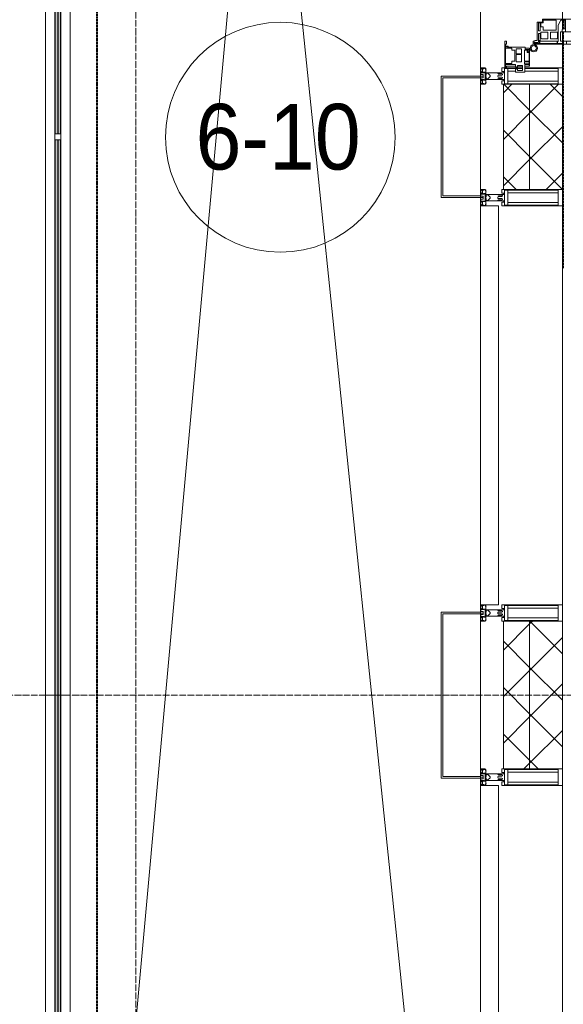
# Model space of a CAD drawing. Header units: millimetres. Extents: x 5617 to 143375, y 7718 to 186221.
# Tile 4 of 106: x 28352 to 30009, y 17858 to 20857. Entities that reach past the tile are written whole.
import ezdxf

# ---------------------------------------------------------------- set-up
doc = ezdxf.new("R2010")
doc.units = ezdxf.units.MM
for name, pattern in [('ADSK_Линия сетки', [25, 20, -2.5, 0, -2.5]), ('Линия сетки', [25, 20, -2.5, 0, -2.5]), ('Штрих_3_1_5_', [4.5, 3, -1.5]), ('Штриховая_ш3 п1_5', [4.5, 3, -1.5])]:
    doc.linetypes.add(name, pattern=pattern)
doc.layers.add('_Разделитель помещений_', color=4, linetype='Штриховая_ш3 п1_5', lineweight=40, true_color=0x00ffff)
for name, color, linetype, lineweight in [('Балясины', 7, 'Continuous', 30), ('Двери', 7, 'Continuous', 18), ('Импосты витража', 7, 'Continuous', 18), ('Колонны', 7, 'Continuous', 18), ('Марки помещений', 7, 'Continuous', 20), ('Ограждение', 7, 'Continuous', 18), ('Оси', 7, 'Continuous', 9), ('Панели витража', 7, 'Continuous', 18), ('Перекрытия', 7, 'Continuous', 18), ('Поручни', 7, 'Continuous', 18), ('Стены разрез', 7, 'Continuous', 40), ('Стены штриховка', 7, 'Continuous', 40), ('Элементы узлов', 7, 'Continuous', 18)]:
    doc.layers.add(name, color=color, linetype=linetype, lineweight=lineweight)
doc.styles.add('Arial_3', font='arial.ttf', dxfattribs={"width": 0.9, "height": 200})
pattern_1 = [(45, (0, 0), (-70.71068, 70.71068), []), (135, (0, 0), (-70.71068, -70.71068), [])]

# ---------------------------------------------------------------- blocks, each defined once
blk = doc.blocks.new('135_SLK_K4_AR_rvt-1-МКСС_К4_L08_28_500_')
at = {"layer": '_Разделитель помещений_', "color": 131, "linetype": 'Штрих_3_1_5_', "true_color": 0xaaffff}
for p, q in [((86932.5, 15682.5), (86932.5, 23882.5)), ((88352.4, 20828), (88352.4, 20855.7)), ((88352.4, 20784.6), (88352.4, 20820.3)), ((88352.6, 20100), (88352.4, 20782.5))]:
    blk.add_line(p, q, dxfattribs=at)
blk = doc.blocks.new('Ограждение - Ограждение-5831673-МКСС_К4_L08_28_500_')
at = {"layer": 'Ограждение', "lineweight": 5}
h = blk.add_hatch(color=256, dxfattribs=at)
h.paths.add_polyline_path([(4054, 200), (4062, 200), (4062, 1791), (4054, 1791), (4054, 380.1)])
h.paths.add_polyline_path([(4054, 1809), (4062, 1809), (4062, 3400), (4054, 3400)])
h = blk.add_hatch(color=256, dxfattribs=at)
h.paths.add_polyline_path([(4063, 200), (4071, 200), (4071, 1791), (4063, 1791), (4063, 380.1)])
h.paths.add_polyline_path([(4063, 1809), (4071, 1809), (4071, 3400), (4063, 3400)])
at = {"layer": 'Поручни', "color": 253, "lineweight": 5, "true_color": 0xaaaaaa}
for p, q in [((4025, 200), (4025, 3400)), ((4025, 3400), (4053.5, 3400)), ((4053.5, 1809), (4053.5, 3400)), ((4062, 3400), (4054, 3400)), ((4054, 3400), (4054, 1809)), ((4062, 1809), (4062, 3400)), ((4062, 3400), (4063, 3400)), ((4071, 3400), (4063, 3400)), ((4063, 3400), (4063, 1809)), ((4071, 1809), (4071, 3400)), ((4071.5, 1809), (4071.5, 3400)), ((4071.5, 3400), (4100, 3400)), ((4100, 3400), (4100, 200))]:
    blk.add_line(p, q, dxfattribs=at)
blk = doc.blocks.new('Ограждение - 18Lx18W-7431883-МКСС_К4_L08_28_500_')
at = {"layer": 'Балясины', "color": 253, "lineweight": 5, "true_color": 0xaaaaaa}
for p, q in [((9, 9), (-9, 9)), ((-9, 9), (-9, -9)), ((9, -9), (9, 9)), ((-9, -9), (9, -9))]:
    blk.add_line(p, q, dxfattribs=at)
blk = doc.blocks.new('Ограждение - Ограждение-5831679-МКСС_К4_L08_28_500_')
at = {"layer": 'Ограждение', "lineweight": 5}
h = blk.add_hatch(color=256, dxfattribs=at)
h.paths.add_polyline_path([(4054, 3400), (4062, 3400), (4062, 5091), (4054, 5091), (4054, 3967.8)])
h.paths.add_polyline_path([(4054, 5109), (4062, 5109), (4062, 6800), (4054, 6800), (4054, 6359.6)])
h = blk.add_hatch(color=256, dxfattribs=at)
h.paths.add_polyline_path([(4063, 3400), (4071, 3400), (4071, 5091), (4063, 5091), (4063, 3967.8)])
h.paths.add_polyline_path([(4063, 5109), (4071, 5109), (4071, 6800), (4063, 6800), (4063, 6359.6)])
at = {"layer": 'Поручни', "color": 253, "lineweight": 5, "true_color": 0xaaaaaa}
for p, q in [((4025, 3400), (4025, 6800)), ((4053.5, 5109), (4053.5, 6800)), ((4054, 6800), (4054, 5109)), ((4062, 5109), (4062, 6800)), ((4063, 6800), (4063, 5109)), ((4071, 5109), (4071, 6800)), ((4071.5, 5109), (4071.5, 6800)), ((4100, 6800), (4100, 3400)), ((4053.5, 3400), (4053.5, 5091)), ((4054, 5091), (4054, 3400)), ((4062, 3400), (4062, 5091)), ((4063, 5091), (4063, 3400)), ((4071, 3400), (4071, 5091)), ((4071.5, 3400), (4071.5, 5091)), ((4053.5, 3400), (4025, 3400)), ((4054, 3400), (4062, 3400)), ((4063, 3400), (4062, 3400)), ((4063, 3400), (4071, 3400)), ((4100, 3400), (4071.5, 3400))]:
    blk.add_line(p, q, dxfattribs=at)
at = {"rotation": 180}
blk.add_blockref('Ограждение - 18Lx18W-7431883-МКСС_К4_L08_28_500_', (4062.5, 5100), dxfattribs=at)
blk = doc.blocks.new('A_SLK_PAN_Type1 - Прямой тип панели-6537298-МКСС_К4_L08_28_500_')
at = {"layer": 'Колонны', "lineweight": 5}
for p, q in [((-252.5, 120), (252.5, 120)), ((-252.5, 0), (-252.5, 120)), ((252.5, 120), (252.5, 0)), ((-247.5, 115), (-247.5, 0)), ((247.5, 115), (-247.5, 115)), ((247.5, 0), (247.5, 115)), ((-247.5, 0), (-252.5, 0)), ((252.5, 0), (247.5, 0))]:
    blk.add_line(p, q, dxfattribs=at)
blk = doc.blocks.new('A_SLK_PAN_Type1 - Прямой тип панели-6537238-МКСС_К4_L08_28_500_')
at = {"layer": 'Колонны', "lineweight": 5}
for p, q in [((-185, 120), (185, 120)), ((-185, 0), (-185, 120)), ((185, 120), (185, 0)), ((-180, 115), (-180, 0)), ((180, 115), (-180, 115)), ((180, 0), (180, 115)), ((-180, 0), (-185, 0)), ((185, 0), (180, 0))]:
    blk.add_line(p, q, dxfattribs=at)
blk = doc.blocks.new('A_PAN_ALU_Door_Double - EXT_1_Double_EQ п-6_1-7495971-МКСС_К4_L08_28_500_')
at = {"layer": 'Двери', "color": 253, "lineweight": 5, "true_color": 0xaaaaaa}
for p, q in [((-535, 610.6), (-535, 710.1)), ((-535, 710.1), (-529.9, 710.1)), ((-535, 610.6), (-535, 710.1)), ((-535, 710.1), (-529.9, 710.1)), ((-532.9, 701.5), (-532.9, 693.6)), ((-531, 701.5), (-532.9, 701.5)), ((-532.9, 701.5), (-532.9, 693.6)), ((-531, 701.5), (-532.9, 701.5)), ((-532.9, 693.6), (-524.2, 693.6)), ((-532.9, 693.6), (-524.2, 693.6)), ((-532.9, 691.9), (-532.9, 639.4)), ((-525.9, 691.9), (-532.9, 691.9)), ((-532.9, 691.9), (-532.9, 639.4)), ((-525.9, 691.9), (-532.9, 691.9)), ((-531, 700.2), (-531, 701.5)), ((-531, 700.2), (-531, 701.5)), ((-529.9, 700.2), (-531, 700.2)), ((-529.9, 700.2), (-531, 700.2)), ((-529.9, 710.1), (-529.9, 700.2)), ((-529.9, 710.1), (-529.9, 700.2)), ((-525.9, 639.4), (-525.9, 691.9)), ((-525.9, 639.4), (-525.9, 691.9)), ((-524.2, 693.6), (-524.2, 690.6)), ((-524.2, 693.6), (-524.2, 690.6)), ((-524.2, 690.6), (-494.8, 690.6)), ((-524.2, 690.6), (-494.8, 690.6)), ((-494.8, 696.1), (-469.8, 696.1)), ((-494.8, 690.6), (-494.8, 696.1)), ((-494.8, 696.1), (-469.8, 696.1)), ((-494.8, 690.6), (-494.8, 696.1)), ((-469.8, 696.1), (-469.8, 693.1)), ((-469.8, 696.1), (-469.8, 693.1)), ((-469.8, 693.1), (-468.4, 693.1)), ((-469.8, 693.1), (-468.4, 693.1)), ((-468.4, 693.1), (-468.4, 683.5)), ((-468.4, 693.1), (-468.4, 683.5)), ((469.8, 693.1), (468.4, 693.1)), ((468.4, 693.1), (468.4, 683.5)), ((469.8, 693.1), (468.4, 693.1)), ((468.4, 693.1), (468.4, 683.5)), ((494.8, 696.1), (469.8, 696.1)), ((469.8, 696.1), (469.8, 693.1)), ((494.8, 696.1), (469.8, 696.1)), ((469.8, 696.1), (469.8, 693.1)), ((494.8, 690.6), (494.8, 696.1)), ((494.8, 690.6), (494.8, 696.1)), ((524.2, 690.6), (494.8, 690.6)), ((524.2, 690.6), (494.8, 690.6)), ((532.9, 693.6), (524.2, 693.6)), ((524.2, 693.6), (524.2, 690.6)), ((532.9, 693.6), (524.2, 693.6)), ((524.2, 693.6), (524.2, 690.6)), ((525.9, 639.4), (525.9, 691.9)), ((525.9, 691.9), (532.9, 691.9)), ((525.9, 639.4), (525.9, 691.9)), ((525.9, 691.9), (532.9, 691.9)), ((535, 710.1), (529.9, 710.1)), ((529.9, 710.1), (529.9, 700.2)), ((535, 710.1), (529.9, 710.1)), ((529.9, 710.1), (529.9, 700.2)), ((529.9, 700.2), (531, 700.2)), ((529.9, 700.2), (531, 700.2)), ((531, 700.2), (531, 701.5)), ((531, 701.5), (532.9, 701.5)), ((531, 700.2), (531, 701.5)), ((531, 701.5), (532.9, 701.5)), ((532.9, 701.5), (532.9, 693.6)), ((532.9, 701.5), (532.9, 693.6)), ((532.9, 691.9), (532.9, 639.4)), ((532.9, 691.9), (532.9, 639.4)), ((535, 610.6), (535, 710.1)), ((535, 610.6), (535, 710.1)), ((-517.3, 688.8), (-518.9, 686.1)), ((-517.3, 688.8), (-518.9, 686.1)), ((-518.9, 686.1), (-518.9, 667.1)), ((-518.9, 686.1), (-518.9, 667.1)), ((-518.9, 667.1), (-499, 667.1)), ((-518.9, 667.1), (-499, 667.1)), ((-499, 688.8), (-517.3, 688.8)), ((-499, 688.8), (-517.3, 688.8)), ((-499, 667.1), (-499, 688.8)), ((-499, 667.1), (-499, 688.8)), ((-482.5, 681.7), (-492.6, 681.7)), ((-482.5, 681.7), (-492.6, 681.7)), ((-492.6, 681.7), (-492.6, 642.2)), ((-492.6, 681.7), (-492.6, 642.2)), ((-482.4, 688.4), (-482.5, 681.7)), ((-482.4, 688.4), (-482.5, 681.7)), ((-470, 688.4), (-482.4, 688.4)), ((-470, 688.4), (-482.4, 688.4)), ((-470, 681.8), (-470, 688.4)), ((-470, 681.8), (-470, 688.4)), ((-461.9, 681.8), (-470, 681.8)), ((-461.9, 681.8), (-470, 681.8)), ((-468.4, 683.5), (-459.5, 683.5)), ((-468.4, 683.5), (-459.5, 683.5)), ((-461.9, 642.2), (-461.9, 681.8)), ((-461.9, 642.2), (-461.9, 681.8)), ((-459.5, 683.5), (-459.5, 613.6)), ((-459.5, 683.5), (-459.5, 613.6)), ((468.4, 683.5), (459.5, 683.5)), ((459.5, 683.5), (459.5, 613.6)), ((468.4, 683.5), (459.5, 683.5)), ((459.5, 683.5), (459.5, 613.6)), ((461.8, 642.2), (461.8, 681.8)), ((461.8, 681.8), (470, 681.8)), ((461.8, 642.2), (461.8, 681.8)), ((461.8, 681.8), (470, 681.8)), ((470, 681.8), (470, 688.4)), ((470, 688.4), (482.4, 688.4)), ((470, 681.8), (470, 688.4)), ((470, 688.4), (482.4, 688.4)), ((482.4, 688.4), (482.5, 681.7)), ((482.4, 688.4), (482.5, 681.7)), ((482.5, 681.7), (492.6, 681.7)), ((482.5, 681.7), (492.6, 681.7)), ((492.6, 681.7), (492.6, 642.2)), ((492.6, 681.7), (492.6, 642.2)), ((499, 667.1), (499, 688.8)), ((499, 688.8), (517.3, 688.8)), ((499, 667.1), (499, 688.8)), ((499, 688.8), (517.3, 688.8)), ((518.9, 667.1), (499, 667.1)), ((518.9, 667.1), (499, 667.1)), ((517.3, 688.8), (518.9, 686.1)), ((517.3, 688.8), (518.9, 686.1)), ((518.9, 686.1), (518.9, 667.1)), ((518.9, 686.1), (518.9, 667.1)), ((-532.9, 639.4), (-525.9, 639.4)), ((-532.9, 639.4), (-525.9, 639.4)), ((-532.9, 637.7), (-532.9, 619.7)), ((-526.6, 637.7), (-532.9, 637.7)), ((-532.9, 637.7), (-532.9, 619.7)), ((-526.6, 637.7), (-532.9, 637.7)), ((-526.6, 635.7), (-526.6, 637.7)), ((-526.6, 635.7), (-526.6, 637.7)), ((-477.6, 635.7), (-526.6, 635.7)), ((-477.6, 635.7), (-526.6, 635.7)), ((-518.9, 659.2), (-518.9, 640.2)), ((-499, 659.2), (-518.9, 659.2)), ((-518.9, 659.2), (-518.9, 640.2)), ((-499, 659.2), (-518.9, 659.2)), ((-518.9, 640.2), (-517.3, 637.5)), ((-518.9, 640.2), (-517.3, 637.5)), ((-517.3, 637.5), (-499, 637.5)), ((-517.3, 637.5), (-499, 637.5)), ((-499, 637.5), (-499, 659.2)), ((-499, 637.5), (-499, 659.2)), ((-492.6, 642.2), (-461.9, 642.2)), ((-492.6, 642.2), (-461.9, 642.2)), ((-461.8, 628.1), (-477.6, 635.7)), ((-461.8, 628.1), (-477.6, 635.7)), ((461.8, 628.1), (477.6, 635.7)), ((461.8, 628.1), (477.6, 635.7)), ((492.6, 642.2), (461.8, 642.2)), ((492.6, 642.2), (461.8, 642.2)), ((477.6, 635.7), (526.6, 635.7)), ((477.6, 635.7), (526.6, 635.7)), ((499, 659.2), (518.9, 659.2)), ((499, 637.5), (499, 659.2)), ((499, 659.2), (518.9, 659.2)), ((499, 637.5), (499, 659.2)), ((517.3, 637.5), (499, 637.5)), ((517.3, 637.5), (499, 637.5)), ((518.9, 640.2), (517.3, 637.5)), ((518.9, 640.2), (517.3, 637.5)), ((518.9, 659.2), (518.9, 640.2)), ((518.9, 659.2), (518.9, 640.2)), ((532.9, 639.4), (525.9, 639.4)), ((532.9, 639.4), (525.9, 639.4)), ((526.6, 635.7), (526.6, 637.7)), ((526.6, 637.7), (532.9, 637.7)), ((526.6, 635.7), (526.6, 637.7)), ((526.6, 637.7), (532.9, 637.7)), ((532.9, 637.7), (532.9, 619.7)), ((532.9, 637.7), (532.9, 619.7)), ((-535, 244.2), (-535, 628.6)), ((-525.9, 610.6), (-535, 610.6)), ((-525.9, 610.6), (-535, 610.6)), ((-532.9, 619.7), (-525.9, 619.7)), ((-532.9, 619.7), (-525.9, 619.7)), ((-525.9, 628.6), (-497.2, 628.6)), ((-525.9, 244.2), (-525.9, 628.6)), ((-525.9, 619.7), (-525.9, 610.6)), ((-525.9, 619.7), (-525.9, 610.6)), ((-497.2, 628.6), (-497.2, 244.2)), ((-497.2, 623.2), (-490.6, 623.2)), ((-497.2, 613.6), (-497.2, 623.2)), ((-497.2, 623.2), (-490.6, 623.2)), ((-497.2, 613.6), (-497.2, 623.2)), ((-459.5, 613.6), (-497.2, 613.6)), ((-459.5, 613.6), (-497.2, 613.6)), ((-490.6, 623.2), (-488.3, 617.1)), ((-490.6, 623.2), (-488.3, 617.1)), ((-488.3, 617.1), (-488.3, 615.1)), ((-488.3, 617.1), (-488.3, 615.1)), ((-488.3, 615.1), (-461.8, 615.1)), ((-488.3, 615.1), (-461.8, 615.1)), ((-461.8, 615.1), (-461.8, 628.1)), ((-461.8, 615.1), (-461.8, 628.1)), ((-459.5, 613.6), (-459.5, 259.2)), ((459.5, 613.6), (497.2, 613.6)), ((459.5, 613.6), (497.2, 613.6)), ((459.5, 613.6), (459.5, 259.2)), ((461.8, 615.1), (461.8, 628.1)), ((461.8, 615.1), (461.8, 628.1)), ((488.3, 615.1), (461.8, 615.1)), ((488.3, 615.1), (461.8, 615.1)), ((490.6, 623.2), (488.3, 617.1)), ((490.6, 623.2), (488.3, 617.1)), ((488.3, 617.1), (488.3, 615.1)), ((488.3, 617.1), (488.3, 615.1)), ((497.2, 623.2), (490.6, 623.2)), ((497.2, 623.2), (490.6, 623.2)), ((497.2, 628.6), (497.2, 244.2)), ((525.9, 628.6), (497.2, 628.6)), ((497.2, 613.6), (497.2, 623.2)), ((497.2, 613.6), (497.2, 623.2)), ((525.9, 244.2), (525.9, 628.6)), ((532.9, 619.7), (525.9, 619.7)), ((525.9, 619.7), (525.9, 610.6)), ((532.9, 619.7), (525.9, 619.7)), ((525.9, 619.7), (525.9, 610.6)), ((525.9, 610.6), (535, 610.6)), ((525.9, 610.6), (535, 610.6)), ((535, 244.2), (535, 628.6)), ((-535, 262.2), (-525.9, 262.2)), ((-535, 164.2), (-535, 262.2)), ((-532.9, 253.1), (-532.9, 235.1)), ((-525.9, 253.1), (-532.9, 253.1)), ((-525.9, 262.2), (-525.9, 253.1)), ((-525.9, 244.2), (-497.2, 244.2)), ((-497.2, 259.2), (-459.5, 259.2)), ((-497.2, 249.6), (-497.2, 259.2)), ((-490.6, 249.6), (-497.2, 249.6)), ((-488.3, 255.7), (-490.6, 249.6)), ((-488.3, 257.7), (-488.3, 255.7)), ((-461.8, 257.7), (-488.3, 257.7)), ((-477.6, 237), (-461.8, 244.7)), ((-461.8, 244.7), (-461.8, 257.7)), ((-459.5, 259.2), (-459.5, 189.3)), ((497.2, 259.2), (459.5, 259.2)), ((459.5, 259.2), (459.5, 189.3)), ((461.8, 244.7), (461.8, 257.7)), ((461.8, 257.7), (488.3, 257.7)), ((477.6, 237), (461.8, 244.7)), ((488.3, 257.7), (488.3, 255.7)), ((488.3, 255.7), (490.6, 249.6)), ((490.6, 249.6), (497.2, 249.6)), ((497.2, 249.6), (497.2, 259.2)), ((525.9, 244.2), (497.2, 244.2)), ((535, 262.2), (525.9, 262.2)), ((525.9, 262.2), (525.9, 253.1)), ((525.9, 253.1), (532.9, 253.1)), ((532.9, 253.1), (532.9, 235.1)), ((535, 164.2), (535, 262.2)), ((-532.9, 235.1), (-526.6, 235.1)), ((-532.9, 233.4), (-532.9, 180.9)), ((-525.9, 233.4), (-532.9, 233.4)), ((-526.6, 237), (-477.6, 237)), ((-526.6, 235.1), (-526.6, 237)), ((-525.9, 180.9), (-525.9, 233.4)), ((-517.3, 235.3), (-518.9, 232.6)), ((-518.9, 232.6), (-518.9, 213.6)), ((-518.9, 213.6), (-499, 213.6)), ((-499, 235.3), (-517.3, 235.3)), ((-499, 213.6), (-499, 235.3)), ((-492.6, 230.6), (-492.6, 191)), ((-461.9, 230.6), (-492.6, 230.6)), ((-461.9, 191), (-461.9, 230.6)), ((461.8, 191), (461.8, 230.6)), ((461.8, 230.6), (492.6, 230.6)), ((526.6, 237), (477.6, 237)), ((492.6, 230.6), (492.6, 191)), ((499, 213.6), (499, 235.3)), ((499, 235.3), (517.3, 235.3)), ((518.9, 213.6), (499, 213.6)), ((517.3, 235.3), (518.9, 232.6)), ((518.9, 232.6), (518.9, 213.6)), ((525.9, 233.4), (532.9, 233.4)), ((525.9, 180.9), (525.9, 233.4)), ((526.6, 235.1), (526.6, 237)), ((532.9, 235.1), (526.6, 235.1)), ((532.9, 233.4), (532.9, 180.9)), ((-532.9, 180.9), (-525.9, 180.9)), ((-524.2, 182.2), (-524.2, 179.2)), ((-502.6, 182.2), (-524.2, 182.2)), ((-518.9, 205.7), (-518.9, 186.7)), ((-499, 205.7), (-518.9, 205.7)), ((-518.9, 186.7), (-517.3, 184)), ((-517.3, 184), (-499, 184)), ((-502.6, 177.5), (-502.6, 182.2)), ((-499, 184), (-499, 205.7)), ((-494.8, 182.2), (-494.8, 176.7)), ((-469.8, 182.2), (-494.8, 182.2)), ((-492.6, 191), (-482.5, 191)), ((-482.5, 191), (-482.4, 184.4)), ((-482.4, 184.4), (-470, 184.4)), ((-470, 191), (-461.9, 191)), ((-470, 184.4), (-470, 191)), ((-469.8, 176.7), (-469.8, 182.2)), ((-468.4, 189.3), (-468.4, 173.3)), ((-459.5, 189.3), (-468.4, 189.3)), ((459.5, 189.3), (468.4, 189.3)), ((470, 191), (461.8, 191)), ((468.4, 189.3), (468.4, 173.3)), ((469.8, 182.2), (494.8, 182.2)), ((469.8, 176.7), (469.8, 182.2)), ((470, 184.4), (470, 191)), ((482.4, 184.4), (470, 184.4)), ((482.5, 191), (482.4, 184.4)), ((492.6, 191), (482.5, 191)), ((494.8, 182.2), (494.8, 176.7)), ((499, 205.7), (518.9, 205.7)), ((499, 184), (499, 205.7)), ((517.3, 184), (499, 184)), ((502.6, 177.5), (502.6, 182.2)), ((502.6, 182.2), (524.2, 182.2)), ((518.9, 186.7), (517.3, 184)), ((518.9, 205.7), (518.9, 186.7)), ((524.2, 182.2), (524.2, 179.2)), ((532.9, 180.9), (525.9, 180.9)), ((-526.4, 160.7), (-536.6, 160.7)), ((-532.9, 179.2), (-532.9, 164.2)), ((-524.2, 179.2), (-532.9, 179.2)), ((-532.9, 164.2), (-529.9, 164.2)), ((-529.9, 164.2), (-529.9, 174.5)), ((-526.8, 177.5), (-502.6, 177.5)), ((-526.4, 165.6), (-526.4, 160.7)), ((-523.7, 165.6), (-526.4, 165.6)), ((-523.7, 173.3), (-523.7, 165.6)), ((-468.4, 173.3), (-523.7, 173.3)), ((-494.8, 176.7), (-469.8, 176.7)), ((468.4, 173.3), (523.7, 173.3)), ((494.8, 176.7), (469.8, 176.7)), ((526.8, 177.5), (502.6, 177.5)), ((523.7, 173.3), (523.7, 165.6)), ((523.7, 165.6), (526.4, 165.6)), ((524.2, 179.2), (532.9, 179.2)), ((526.4, 165.6), (526.4, 160.7)), ((526.4, 160.7), (536.6, 160.7)), ((529.9, 164.2), (529.9, 174.5)), ((532.9, 164.2), (529.9, 164.2)), ((532.9, 179.2), (532.9, 164.2))]:
    blk.add_line(p, q, dxfattribs=at)
at = {"layer": 'Двери', "lineweight": 5}
for p, q in [((-548.9, 672.9), (-577.7, 671.9)), ((-548.9, 674.8), (-548.9, 647.2)), ((-534.9, 677.3), (-546.4, 677.3)), ((534.9, 677.3), (546.4, 677.3)), ((548.9, 674.8), (548.9, 647.2)), ((548.9, 672.9), (577.7, 671.9)), ((-611.4, 636.9), (-611.4, 562.8)), ((-591.4, 562.8), (-591.4, 635)), ((-575.8, 650), (-548.9, 649)), ((-546.4, 644.8), (-534.9, 644.8)), ((546.4, 644.8), (534.9, 644.8)), ((575.8, 650), (548.9, 649)), ((591.4, 562.8), (591.4, 635)), ((611.4, 636.9), (611.4, 562.8)), ((-556.4, 547.8), (-576.4, 547.8)), ((-556.4, 527.8), (-556.4, 547.8)), ((556.4, 527.8), (556.4, 547.8)), ((556.4, 547.8), (576.3, 547.8)), ((-576.4, 527.8), (-556.4, 527.8)), ((576.3, 527.8), (556.4, 527.8))]:
    blk.add_line(p, q, dxfattribs=at)
at = {"layer": 'Двери', "color": 254, "lineweight": 5, "true_color": 0xd4d4d4}
for centre, start, end in [((-547.5, 162.6), 359.2653, 89.0204), ((547.5, 162.6), 90.9796, 180.7347)]:
    blk.add_arc(centre, 547.5, start, end, dxfattribs=at)
at = {"layer": 'Двери', "lineweight": 5}
for centre, radius, start, end in [((-576.4, 636.9), 35, 92.1945, 180), ((-546.4, 674.8), 2.5, 90, 180), ((546.4, 674.8), 2.5, 360, 90), ((576.3, 636.9), 35, 360, 87.8055), ((-576.4, 635), 15, 87.8056, 180), ((-546.4, 647.2), 2.5, 180, 270), ((546.4, 647.2), 2.5, 270, 360), ((576.3, 635), 15, 0, 92.1944), ((-576.4, 562.8), 35, 180, 270), ((-576.4, 562.8), 15, 180, 270), ((576.3, 562.8), 35, 270, 360), ((576.3, 562.8), 15, 270, 360)]:
    blk.add_arc(centre, radius, start, end, dxfattribs=at)
at = {"layer": 'Двери', "color": 253, "lineweight": 5, "true_color": 0xaaaaaa}
for centre, radius, start, end in [((-547.5, 162.7), 11, 16.047, 350.0284), ((-547.5, 162.6), 8, 90, 270), ((-547.5, 162.6), 8, 270, 90), ((-535, 166.3), 2.03, 196.0721, 270), ((-526.8, 174.5), 3, 90, 180), ((526.8, 174.5), 3, 360, 90), ((535, 166.3), 2.03, 270, 343.9279), ((547.5, 162.7), 11, 189.9716, 163.953), ((547.5, 162.6), 8, 90, 270), ((547.5, 162.6), 8, 270, 90)]:
    blk.add_arc(centre, radius, start, end, dxfattribs=at)
at = {"layer": 'Панели витража', "color": 253, "lineweight": 5, "true_color": 0xaaaaaa}
for p, q in [((-551.5, 150), (-602.5, 150)), ((-602.5, 150), (-602.5, 148.5)), ((-551.5, 136.5), (-551.5, 150)), ((-547.5, 150), (-551.5, 150)), ((-547.5, 136.5), (-547.5, 150)), ((547.5, 150), (547.5, 136.5)), ((551.5, 150), (547.5, 150)), ((602.5, 150), (551.5, 150)), ((551.5, 150), (551.5, 136.5)), ((602.5, 148.5), (602.5, 150)), ((-597.1, 135.1), (-620.5, 135.1)), ((-620.5, 135.1), (-620.5, 106.6)), ((-615.4, 113.4), (-615.4, 128.4)), ((-615.4, 128.4), (-600.4, 128.4)), ((-602.5, 148.5), (-597.1, 148.5)), ((-602.5, 148.5), (-602.5, 135.1)), ((-602.5, 128.4), (-602.5, 113.4)), ((-600.4, 128.4), (-600.4, 113.4)), ((-597.1, 148.5), (-597.1, 135.1)), ((-595.5, 134.5), (-595.5, 148.2)), ((-595.5, 148.2), (-588.5, 148.2)), ((-588.5, 134.5), (-595.5, 134.5)), ((-589.1, 108.8), (-589.1, 125)), ((-589.1, 125), (-566.4, 125)), ((-588.5, 148.2), (-588.5, 134.5)), ((-587.1, 134.2), (-587.1, 148.4)), ((-587.1, 148.4), (-560.1, 148.4)), ((-553.1, 134.2), (-587.1, 134.2)), ((-566.4, 125), (-566.4, 108.8)), ((-564.2, 108.8), (-564.2, 125)), ((-564.2, 125), (-549.9, 125)), ((-560.1, 148.4), (-560.1, 142.8)), ((-560.1, 142.8), (-553.1, 142.8)), ((-558.8, 148.7), (-552.8, 148.7)), ((-558.8, 144.4), (-558.8, 148.7)), ((-552.8, 144.4), (-558.8, 144.4)), ((-553.1, 142.8), (-553.1, 134.2)), ((-552.8, 148.7), (-552.8, 144.4)), ((-544.5, 136.5), (-551.5, 136.5)), ((-549.9, 125), (-549.9, 108.8)), ((-544.5, 84.8), (-544.5, 136.5)), ((551.5, 136.5), (544.5, 136.5)), ((544.5, 136.5), (544.5, 84.8)), ((549.9, 125), (564.2, 125)), ((549.9, 108.8), (549.9, 125)), ((552.8, 144.4), (552.8, 148.7)), ((552.8, 148.7), (558.8, 148.7)), ((558.8, 144.4), (552.8, 144.4)), ((553.1, 134.2), (553.1, 142.8)), ((553.1, 142.8), (560.1, 142.8)), ((587.1, 134.2), (553.1, 134.2)), ((558.8, 148.7), (558.8, 144.4)), ((560.1, 142.8), (560.1, 148.4)), ((560.1, 148.4), (587.1, 148.4)), ((564.2, 125), (564.2, 108.8)), ((566.4, 125), (589.1, 125)), ((566.4, 108.8), (566.4, 125)), ((587.1, 148.4), (587.1, 134.2)), ((588.5, 148.2), (595.5, 148.2)), ((588.5, 134.5), (588.5, 148.2)), ((595.5, 134.5), (588.5, 134.5)), ((589.1, 125), (589.1, 108.8)), ((595.5, 148.2), (595.5, 134.5)), ((597.1, 135.1), (597.1, 148.5)), ((597.1, 148.5), (602.5, 148.5)), ((620.5, 135.1), (597.1, 135.1)), ((600.4, 128.4), (615.4, 128.4)), ((600.4, 113.4), (600.4, 128.4)), ((602.5, 135.1), (602.5, 148.5)), ((602.5, 113.4), (602.5, 128.4)), ((615.4, 128.4), (615.4, 113.4)), ((620.5, 106.6), (620.5, 135.1)), ((-620.5, 106.6), (-611.5, 106.6)), ((-600.4, 113.4), (-615.4, 113.4)), ((-611.5, 106.6), (-611.5, 110.1)), ((-611.5, 110.1), (-604.5, 110.1)), ((-604.5, 110.1), (-604.5, 106.6)), ((-604.5, 106.6), (-597.5, 106.6)), ((-602.5, 106.6), (-602.5, 76.7)), ((-597.5, 106.6), (-597.5, 76.7)), ((-593.7, 76.3), (-593.7, 95.5)), ((-593.7, 95.5), (-586.5, 95.5)), ((-566.4, 108.8), (-589.1, 108.8)), ((-586.5, 95.5), (-586.5, 105)), ((-586.5, 105), (-553.3, 105)), ((-549.9, 108.8), (-564.2, 108.8)), ((-553.3, 105), (-553.3, 95.5)), ((-553.3, 95.5), (-547, 95.5)), ((-547.5, 76.2), (-547.5, 95.5)), ((-547, 95.5), (-547, 89)), ((547, 89), (547, 95.5)), ((547, 95.5), (553.3, 95.5)), ((547.5, 95.5), (547.5, 76.2)), ((564.2, 108.8), (549.9, 108.8)), ((553.3, 95.5), (553.3, 105)), ((553.3, 105), (586.5, 105)), ((589.1, 108.8), (566.4, 108.8)), ((586.5, 105), (586.5, 95.5)), ((586.5, 95.5), (593.7, 95.5)), ((593.7, 95.5), (593.7, 76.3)), ((597.5, 76.7), (597.5, 106.6)), ((597.5, 106.6), (604.5, 106.6)), ((615.4, 113.4), (600.4, 113.4)), ((602.5, 76.7), (602.5, 106.6)), ((604.5, 106.6), (604.5, 110.1)), ((604.5, 110.1), (611.5, 110.1)), ((611.5, 110.1), (611.5, 106.6)), ((611.5, 106.6), (620.5, 106.6)), ((-604, 79.5), (-605.5, 79.5)), ((-605.5, 79.5), (-605.5, 74.5)), ((-605.5, 74.5), (-526.5, 74.5)), ((-604, 76.7), (-604, 79.5)), ((-597.5, 76.7), (-604, 76.7)), ((-543.2, 76.3), (-593.7, 76.3)), ((-547, 89), (-546.2, 88.2)), ((-546.2, 88.2), (-546.2, 83.1)), ((-546.2, 83.1), (-543.2, 83.1)), ((-541.5, 84.8), (-544.5, 84.8)), ((-543.2, 83.1), (-543.2, 76.3)), ((-541.5, 76.5), (-541.5, 84.8)), ((-535.1, 76.5), (-541.5, 76.5)), ((-526.5, 79.5), (-535.1, 79.5)), ((-535.1, 79.5), (-535.1, 76.5)), ((-526.5, 74.5), (-526.5, 79.5)), ((535.1, 79.5), (526.5, 79.5)), ((526.5, 79.5), (526.5, 74.5)), ((526.5, 74.5), (605.5, 74.5)), ((535.1, 76.5), (535.1, 79.5)), ((541.5, 76.5), (535.1, 76.5)), ((544.5, 84.8), (541.5, 84.8)), ((541.5, 84.8), (541.5, 76.5)), ((543.2, 76.3), (543.2, 83.1)), ((543.2, 83.1), (546.2, 83.1)), ((593.7, 76.3), (543.2, 76.3)), ((546.2, 88.2), (547, 89)), ((546.2, 83.1), (546.2, 88.2)), ((604, 76.7), (597.5, 76.7)), ((605.5, 79.5), (604, 79.5)), ((604, 79.5), (604, 76.7)), ((605.5, 74.5), (605.5, 79.5))]:
    blk.add_line(p, q, dxfattribs=at)
blk = doc.blocks.new('System Panel - A_PAN_Glass-7492433-МКСС_К4_L08_28_500_')
at = {"layer": 'Панели витража', "color": 253, "lineweight": 5, "true_color": 0xaaaaaa}
for p, q in [((607.5, 55), (-607.5, 55)), ((-607.5, 55), (-607.5, 0)), ((607.5, 0), (607.5, 55)), ((-607.5, 0), (607.5, 0))]:
    blk.add_line(p, q, dxfattribs=at)
blk = doc.blocks.new('Rectangular Mullion - R_StandardFrame_50Wx250H-5822554-МКСС_К4_L08_28_500_')
at = {"layer": 'Импосты витража', "color": 253, "lineweight": 5, "true_color": 0xaaaaaa}
for p, q in [((88100, 18525), (88100, 18547.5)), ((88350, 17310), (88350, 18550)), ((88350, 17310), (88155, 17310))]:
    blk.add_line(p, q, dxfattribs=at)
blk = doc.blocks.new('Rectangular Mullion - R_StandardFrame_50Wx250H-5814808-МКСС_К4_L08_28_500_')
at = {"layer": 'Импосты витража', "color": 253, "lineweight": 5, "true_color": 0xaaaaaa}
for p, q in [((88100, 21952.5), (88100, 22447.5)), ((88350, 22425), (88350, 22450)), ((88350, 21950), (88350, 21975))]:
    blk.add_line(p, q, dxfattribs=at)
blk = doc.blocks.new('Rectangular Mullion - 50Wx250H-2623690-МКСС_К4_L08_28_500_')
at = {"layer": 'Элементы узлов', "color": 253, "lineweight": 5, "true_color": 0xaaaaaa}
for p, q in [((-25, 65.2), (-25, 250)), ((-25, 250), (0, 250)), ((25, 250), (0, 250)), ((25, 65.2), (25, 250)), ((-23, 237.3), (0, 237.3)), ((-23, 237.3), (-23, 73.6)), ((-14.9, 84), (-14.9, 237.3)), ((23, 237.3), (0, 237.3)), ((14.9, 84), (14.9, 237.3)), ((23, 237.3), (23, 73.6)), ((-14, 65.2), (-25, 65.2)), ((0, 84), (-23, 84)), ((-0.5, 73.6), (-23, 73.6)), ((-14, 71.3), (-14, 65.2)), ((-10, 71.3), (-14, 71.3)), ((-10, 53), (-10, 71.3)), ((-7, 65.2), (-5.9, 67.3)), ((-7, 65.2), (-7, 54.7)), ((-4.1, 67.3), (-5.9, 67.3)), ((-4.1, 67.3), (-2.9, 65.1)), ((-2.9, 65.1), (-2.9, 54.6)), ((0, 84), (23, 84)), ((0.5, 73.6), (23, 73.6)), ((4.1, 67.3), (2.9, 65.1)), ((2.9, 65.1), (2.9, 54.6)), ((4.1, 67.3), (5.9, 67.3)), ((7, 65.2), (5.9, 67.3)), ((7, 65.2), (7, 54.7)), ((10, 71.3), (14, 71.3)), ((10, 53), (10, 71.3)), ((14, 71.3), (14, 65.2)), ((14, 65.2), (25, 65.2)), ((-8.7, 53), (-10, 53)), ((-10, 53), (-10, 17)), ((-8.7, 53), (-7, 54.7)), ((-1.3, 53), (-2.9, 54.6)), ((0, 53), (-1.3, 53)), ((0, 53), (1.3, 53)), ((1.3, 53), (2.9, 54.6)), ((8.7, 53), (7, 54.7)), ((8.7, 53), (10, 53)), ((10, 53), (10, 17)), ((-23.8, 14.6), (-25, 14.2)), ((-25, 0), (-25, 14.2)), ((-22.3, 17), (-23.8, 17)), ((-23.8, 17), (-23.8, 14.6)), ((-22.5, 10.6), (-23.8, 14.6)), ((-22.5, 10.6), (-23.7, 9.9)), ((-23.7, 1.3), (-23.7, 9.9)), ((-23.7, 1.3), (-11.8, 1.3)), ((-23.2, 10.2), (-22.5, 8)), ((-22.5, 8), (-22.5, 4.5)), ((-21.3, 4.5), (-22.5, 4.5)), ((-22.3, 17), (-22.3, 16)), ((-22.3, 16), (-21.3, 16)), ((-19, 17.6), (-21.3, 16)), ((-21.3, 4.5), (-21.3, 6.5)), ((-21.3, 6.5), (-14.2, 6.5)), ((-18.4, 16.6), (-19, 17.6)), ((-7.4, 16.6), (-18.4, 16.6)), ((-14.2, 6.5), (-14.2, 4.5)), ((-13.2, 4.5), (-14.2, 4.5)), ((-13.2, 4.5), (-12.2, 7.2)), ((-12.7, 7.6), (-11.3, 11.4)), ((-12.7, 7.6), (-11.8, 6.9)), ((-12.2, 9), (-12.2, 14.8)), ((-12.2, 14.8), (0, 14.8)), ((-11.8, 1.3), (-11.8, 6.9)), ((-10.5, 11.2), (-11.3, 11.4)), ((-10.5, 1.5), (-10.5, 11.2)), ((-4.8, 1.5), (-10.5, 1.5)), ((-10, 17), (-7.5, 17)), ((-8.5, 23), (-1.5, 30)), ((-8.5, 18.5), (-8.5, 23)), ((-7.5, 18.5), (-8.5, 18.5)), ((-7.5, 17), (-7.5, 18.5)), ((-7.4, 18), (-7.4, 16.6)), ((-2.6, 18), (-7.4, 18)), ((0, 8), (-4.8, 8)), ((-4.8, 1.5), (-4.8, 8)), ((-2.6, 18), (-2.6, 16.8)), ((-2.6, 16.8), (0, 16.8)), ((-1.5, 30), (0, 30)), ((1.5, 30), (0, 30)), ((2.6, 16.8), (0, 16.8)), ((0, 14.8), (0, 16.8)), ((0, 14.8), (0, 16.8)), ((12.2, 14.8), (0, 14.8)), ((0, 0), (0, 8)), ((0, 8), (4.8, 8)), ((0, 0), (0, 8)), ((8.5, 23), (1.5, 30)), ((2.6, 18), (2.6, 16.8)), ((2.6, 18), (7.4, 18)), ((4.8, 1.5), (4.8, 8)), ((4.8, 1.5), (10.5, 1.5)), ((7.4, 18), (7.4, 16.6)), ((7.4, 16.6), (18.4, 16.6)), ((7.5, 18.5), (8.5, 18.5)), ((7.5, 17), (7.5, 18.5)), ((10, 17), (7.5, 17)), ((8.5, 18.5), (8.5, 23)), ((10.5, 11.2), (11.3, 11.4)), ((10.5, 1.5), (10.5, 11.2)), ((12.7, 7.6), (11.3, 11.4)), ((12.7, 7.6), (11.8, 6.9)), ((11.8, 1.3), (11.8, 6.9)), ((23.7, 1.3), (11.8, 1.3)), ((12.2, 9), (12.2, 14.8)), ((13.2, 4.5), (12.2, 7.2)), ((13.2, 4.5), (14.2, 4.5)), ((21.3, 6.5), (14.2, 6.5)), ((14.2, 6.5), (14.2, 4.5)), ((18.4, 16.6), (19, 17.6)), ((19, 17.6), (21.3, 16)), ((22.3, 16), (21.3, 16)), ((21.3, 4.5), (21.3, 6.5)), ((21.3, 4.5), (22.5, 4.5)), ((22.3, 17), (22.3, 16)), ((22.3, 17), (23.8, 17)), ((22.5, 10.6), (23.8, 14.6)), ((22.5, 10.6), (23.7, 9.9)), ((23.2, 10.2), (22.5, 8)), ((22.5, 8), (22.5, 4.5)), ((23.7, 1.3), (23.7, 9.9)), ((23.8, 17), (23.8, 14.6)), ((23.8, 14.6), (25, 14.2)), ((25, 0), (25, 14.2)), ((-25, 0), (0, 0)), ((25, 0), (0, 0))]:
    blk.add_line(p, q, dxfattribs=at)
for centre, start, end in [((-0.5, 73.1), 360, 90), ((0.5, 73.1), 90, 180)]:
    blk.add_arc(centre, 0.5, start, end, dxfattribs=at)
blk = doc.blocks.new('Rectangular Mullion - R_StandardFrame_50Wx250H-4674740-МКСС_К4_L08_28_500_')
at = {"layer": 'Импосты витража', "color": 253, "lineweight": 5, "true_color": 0xaaaaaa}
for p, q in [((88100, 20320), (88100, 20680)), ((88350, 20660), (88350, 20685)), ((88350, 20315), (88350, 20340))]:
    blk.add_line(p, q, dxfattribs=at)
blk = doc.blocks.new('Rectangular Mullion - 50Wx250H-V63-МКСС_К4_L08_28_500_')
at = {"layer": 'Элементы узлов', "color": 253, "lineweight": 5, "true_color": 0xaaaaaa}
for p, q in [((-25, 135.1), (-25, 250)), ((-25, 250), (0, 250)), ((25, 250), (0, 250)), ((25, 65.2), (25, 250)), ((-23, 237.3), (0, 237.3)), ((-23, 237.3), (-23, 135.1)), ((-14.9, 135.1), (-14.9, 237.3)), ((23, 237.3), (0, 237.3)), ((14.9, 84), (14.9, 237.3)), ((23, 237.3), (23, 73.6)), ((-25, 113.4), (-25, 128.4)), ((-23, 128.4), (-23, 113.4)), ((-25, 65.2), (-25, 110.1)), ((-23, 110.1), (-23, 73.6)), ((-14.9, 84), (-14.9, 106.6)), ((-14, 65.2), (-25, 65.2)), ((0, 84), (-23, 84)), ((-0.5, 73.6), (-23, 73.6)), ((-14, 71.3), (-14, 65.2)), ((-10, 71.3), (-14, 71.3)), ((-10, 53), (-10, 71.3)), ((-7, 65.2), (-5.9, 67.3)), ((-7, 65.2), (-7, 54.7)), ((-4.1, 67.3), (-5.9, 67.3)), ((-4.1, 67.3), (-2.9, 65.1)), ((-2.9, 65.1), (-2.9, 54.6)), ((0, 84), (23, 84)), ((0.5, 73.6), (23, 73.6)), ((4.1, 67.3), (2.9, 65.1)), ((2.9, 65.1), (2.9, 54.6)), ((4.1, 67.3), (5.9, 67.3)), ((7, 65.2), (5.9, 67.3)), ((7, 65.2), (7, 54.7)), ((10, 71.3), (14, 71.3)), ((10, 53), (10, 71.3)), ((14, 71.3), (14, 65.2)), ((14, 65.2), (25, 65.2)), ((-8.7, 53), (-10, 53)), ((-10, 53), (-10, 17)), ((-8.7, 53), (-7, 54.7)), ((-1.3, 53), (-2.9, 54.6)), ((0, 53), (-1.3, 53)), ((0, 53), (1.3, 53)), ((1.3, 53), (2.9, 54.6)), ((8.7, 53), (7, 54.7)), ((8.7, 53), (10, 53)), ((10, 53), (10, 17)), ((-23.8, 14.6), (-25, 14.2)), ((-25, 0), (-25, 14.2)), ((-22.3, 17), (-23.8, 17)), ((-23.8, 17), (-23.8, 14.6)), ((-22.5, 10.6), (-23.8, 14.6)), ((-22.5, 10.6), (-23.7, 9.9)), ((-23.7, 1.3), (-23.7, 9.9)), ((-23.7, 1.3), (-11.8, 1.3)), ((-23.2, 10.2), (-22.5, 8)), ((-22.5, 8), (-22.5, 4.5)), ((-21.3, 4.5), (-22.5, 4.5)), ((-22.3, 17), (-22.3, 16)), ((-22.3, 16), (-21.3, 16)), ((-19, 17.6), (-21.3, 16)), ((-21.3, 4.5), (-21.3, 6.5)), ((-21.3, 6.5), (-14.2, 6.5)), ((-18.4, 16.6), (-19, 17.6)), ((-7.4, 16.6), (-18.4, 16.6)), ((-14.2, 6.5), (-14.2, 4.5)), ((-13.2, 4.5), (-14.2, 4.5)), ((-13.2, 4.5), (-12.2, 7.2)), ((-12.7, 7.6), (-11.3, 11.4)), ((-12.7, 7.6), (-11.8, 6.9)), ((-12.2, 9), (-12.2, 14.8)), ((-12.2, 14.8), (0, 14.8)), ((-11.8, 1.3), (-11.8, 6.9)), ((-10.5, 11.2), (-11.3, 11.4)), ((-10.5, 1.5), (-10.5, 11.2)), ((-4.8, 1.5), (-10.5, 1.5)), ((-10, 17), (-7.5, 17)), ((-8.5, 23), (-1.5, 30)), ((-8.5, 18.5), (-8.5, 23)), ((-7.5, 18.5), (-8.5, 18.5)), ((-7.5, 17), (-7.5, 18.5)), ((-7.4, 18), (-7.4, 16.6)), ((-2.6, 18), (-7.4, 18)), ((0, 8), (-4.8, 8)), ((-4.8, 1.5), (-4.8, 8)), ((-2.6, 18), (-2.6, 16.8)), ((-2.6, 16.8), (0, 16.8)), ((-1.5, 30), (0, 30)), ((1.5, 30), (0, 30)), ((2.6, 16.8), (0, 16.8)), ((0, 14.8), (0, 16.8)), ((0, 14.8), (0, 16.8)), ((12.2, 14.8), (0, 14.8)), ((0, 0), (0, 8)), ((0, 8), (4.8, 8)), ((0, 0), (0, 8)), ((8.5, 23), (1.5, 30)), ((2.6, 18), (2.6, 16.8)), ((2.6, 18), (7.4, 18)), ((4.8, 1.5), (4.8, 8)), ((4.8, 1.5), (10.5, 1.5)), ((7.4, 18), (7.4, 16.6)), ((7.4, 16.6), (18.4, 16.6)), ((7.5, 18.5), (8.5, 18.5)), ((7.5, 17), (7.5, 18.5)), ((10, 17), (7.5, 17)), ((8.5, 18.5), (8.5, 23)), ((10.5, 11.2), (11.3, 11.4)), ((10.5, 1.5), (10.5, 11.2)), ((12.7, 7.6), (11.3, 11.4)), ((12.7, 7.6), (11.8, 6.9)), ((11.8, 1.3), (11.8, 6.9)), ((23.7, 1.3), (11.8, 1.3)), ((12.2, 9), (12.2, 14.8)), ((13.2, 4.5), (12.2, 7.2)), ((13.2, 4.5), (14.2, 4.5)), ((21.3, 6.5), (14.2, 6.5)), ((14.2, 6.5), (14.2, 4.5)), ((18.4, 16.6), (19, 17.6)), ((19, 17.6), (21.3, 16)), ((22.3, 16), (21.3, 16)), ((21.3, 4.5), (21.3, 6.5)), ((21.3, 4.5), (22.5, 4.5)), ((22.3, 17), (22.3, 16)), ((22.3, 17), (23.8, 17)), ((22.5, 10.6), (23.8, 14.6)), ((22.5, 10.6), (23.7, 9.9)), ((23.2, 10.2), (22.5, 8)), ((22.5, 8), (22.5, 4.5)), ((23.7, 1.3), (23.7, 9.9)), ((23.8, 17), (23.8, 14.6)), ((23.8, 14.6), (25, 14.2)), ((25, 0), (25, 14.2)), ((-25, 0), (0, 0)), ((25, 0), (0, 0))]:
    blk.add_line(p, q, dxfattribs=at)
for centre, start, end in [((-0.5, 73.1), 360, 90), ((0.5, 73.1), 90, 180)]:
    blk.add_arc(centre, 0.5, start, end, dxfattribs=at)
blk = doc.blocks.new('Rectangular Mullion - R_StandardFrame_50Wx250H-5822618-МКСС_К4_L08_28_500_')
at = {"layer": 'Импосты витража', "color": 253, "lineweight": 5, "true_color": 0xaaaaaa}
for p, q in [((88100, 20290), (88100, 20315)), ((88350, 19050), (88350, 20315)), ((88100, 19052.5), (88100, 19075))]:
    blk.add_line(p, q, dxfattribs=at)
blk = doc.blocks.new('Rectangular Mullion - R_StandardFrame_50Wx250H-V94-МКСС_К4_L08_28_500_')
at = {"layer": 'Импосты витража', "color": 253, "lineweight": 5, "true_color": 0xaaaaaa}
for p, q in [((88350, 21852.5), (88350, 21950)), ((88100, 20685), (88100, 21947.5)), ((88350, 21814.7), (88350, 21850.4)), ((88350, 21779.3), (88350, 21807.9)), ((88350, 20858), (88350, 21777)), ((88350, 20827.1), (88350, 20855.7)), ((88350, 20784.6), (88350, 20820.3)), ((88350, 20685), (88350, 20782.5))]:
    blk.add_line(p, q, dxfattribs=at)
blk = doc.blocks.new('135_SLK_K4_AR_FCD_rvt-1-МКСС_К4_L08_28_500_')
at = {"layer": 'Стены разрез', "lineweight": 5, "true_color": 0xaaaaaa}
h = blk.add_hatch(dxfattribs=at)
h.set_pattern_fill('FP_4', color=253, style=0, pattern_type=2)
h.set_pattern_definition(pattern_1)
h.paths.add_polyline_path([(88250, 20340), (88250, 20660), (88170, 20660), (88170, 20340)])
h = blk.add_hatch(dxfattribs=at)
h.set_pattern_fill('FP_4', color=253, style=0, pattern_type=2)
h.set_pattern_definition(pattern_1)
h.paths.add_polyline_path([(88250, 20340), (88350, 20340), (88350, 20660), (88250, 20660), (88250, 20563.7)])
h = blk.add_hatch(dxfattribs=at)
h.set_pattern_fill('FP_4', color=253, style=0, pattern_type=2)
h.set_pattern_definition(pattern_1)
h.paths.add_polyline_path([(88250, 18575), (88250, 19025), (88170, 19025), (88170, 18575)])
h = blk.add_hatch(dxfattribs=at)
h.set_pattern_fill('FP_4', color=253, style=0, pattern_type=2)
h.set_pattern_definition(pattern_1)
h.paths.add_polyline_path([(88350, 18575), (88350, 19025), (88250, 19025), (88250, 18575)])
at = {"layer": 'Перекрытия', "color": 253, "lineweight": 5, "true_color": 0xaaaaaa}
for p, q in [((87425.3, 21938.2), (86850, 15600)), ((88100, 15600), (87444.1, 21941.3))]:
    blk.add_line(p, q, dxfattribs=at)
at = {"layer": 'Стены разрез', "color": 253, "lineweight": 9, "true_color": 0xaaaaaa}
for p, q in [((88170, 20660), (88170, 20340)), ((88350, 20660), (88170, 20660)), ((88350, 20340), (88350, 20660)), ((88170, 20340), (88350, 20340)), ((88170, 19025), (88170, 18575)), ((88350, 19025), (88170, 19025)), ((88350, 18575), (88350, 19025)), ((88170, 18575), (88350, 18575))]:
    blk.add_line(p, q, dxfattribs=at)
at = {"layer": 'Стены штриховка', "color": 253, "lineweight": 9, "true_color": 0xaaaaaa}
for p, q in [((88250, 20340), (88250, 20660)), ((88250, 18575), (88250, 19025))]:
    blk.add_line(p, q, dxfattribs=at)
at = {"layer": 'Импосты витража', "color": 253, "lineweight": 5, "true_color": 0xaaaaaa}
for name, p in [('Rectangular Mullion - R_StandardFrame_50Wx250H-V94-МКСС_К4_L08_28_500_', (0, 0)), ('Rectangular Mullion - R_StandardFrame_50Wx250H-4674740-МКСС_К4_L08_28_500_', (0, 0)), ('Rectangular Mullion - R_StandardFrame_50Wx250H-5822618-МКСС_К4_L08_28_500_', (0, 0)), ('Rectangular Mullion - R_StandardFrame_50Wx250H-5814808-МКСС_К4_L08_28_500_', (0, -3400)), ('Rectangular Mullion - R_StandardFrame_50Wx250H-5822554-МКСС_К4_L08_28_500_', (0, 0))]:
    blk.add_blockref(name, p, dxfattribs=at)
at = {"layer": 'Импосты витража', "color": 253, "lineweight": 5, "true_color": 0xaaaaaa, "rotation": 270}
for name, p in [('Rectangular Mullion - 50Wx250H-V63-МКСС_К4_L08_28_500_', (88100, 20685)), ('Rectangular Mullion - 50Wx250H-2623690-МКСС_К4_L08_28_500_', (88100, 20315)), ('Rectangular Mullion - 50Wx250H-2623690-МКСС_К4_L08_28_500_', (88100, 19050)), ('Rectangular Mullion - 50Wx250H-2623690-МКСС_К4_L08_28_500_', (88100, 18550))]:
    blk.add_blockref(name, p, dxfattribs=at)
at = {"layer": 'Колонны', "color": 253, "lineweight": 5, "true_color": 0xaaaaaa, "rotation": 89.99999999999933}
for name, p in [('A_SLK_PAN_Type1 - Прямой тип панели-6537238-МКСС_К4_L08_28_500_', (88100, 20500)), ('A_SLK_PAN_Type1 - Прямой тип панели-6537298-МКСС_К4_L08_28_500_', (88100, 18800))]:
    blk.add_blockref(name, p, dxfattribs=at)
at = {"layer": 'Ограждение', "color": 253, "lineweight": 5, "true_color": 0xaaaaaa}
for name in ['Ограждение - Ограждение-5831679-МКСС_К4_L08_28_500_', 'Ограждение - Ограждение-5831673-МКСС_К4_L08_28_500_']:
    blk.add_blockref(name, (82750, 15400), dxfattribs=at)
at = {"layer": 'Панели витража', "color": 253, "lineweight": 5, "true_color": 0xaaaaaa, "rotation": 270}
for name, p in [('A_PAN_ALU_Door_Double - EXT_1_Double_EQ п-6_1-7495971-МКСС_К4_L08_28_500_', (88100, 21317.5)), ('System Panel - A_PAN_Glass-7492433-МКСС_К4_L08_28_500_', (88100, 19682.5)), ('System Panel - A_PAN_Glass-7492433-МКСС_К4_L08_28_500_', (88100, 17917.5))]:
    blk.add_blockref(name, p, dxfattribs=at)
blk = doc.blocks.new('050_Марка_Помещение - Номер-620969-МКСС_К4_L08_28_500_')
at = {"layer": 'Марки помещений'}
blk.add_circle((0, 0), 3.5, dxfattribs=at)

msp = doc.modelspace()

# ---------------------------------------------------------------- linework, layer by layer
at = {"layer": 'Оси', "linetype": 'Линия сетки'}
msp.add_line((28706.2, 12025.7), (28706.2, 33150), dxfattribs=at)
at = {"layer": 'Оси', "linetype": 'ADSK_Линия сетки'}
msp.add_line((78406.2, 18800), (26144.7, 18800), dxfattribs=at)

# ---------------------------------------------------------------- block references
at = {"lineweight": 5}
for name in ['135_SLK_K4_AR_FCD_rvt-1-МКСС_К4_L08_28_500_', '135_SLK_K4_AR_rvt-1-МКСС_К4_L08_28_500_']:
    msp.add_blockref(name, (-58343.8, 0), dxfattribs=at)
at = {"layer": 'Марки помещений', "xscale": 99.99999999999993, "yscale": 99.99999999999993, "zscale": 99.99999999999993}
msp.add_blockref('050_Марка_Помещение - Номер-620969-МКСС_К4_L08_28_500_', (29146.4, 20498.8), dxfattribs=at)

# ---------------------------------------------------------------- texts
at = {"layer": 'Марки помещений', "lineweight": 9, "insert": (28888.3, 20600.5), "char_height": 200, "width": 620.506, "attachment_point": 1, "style": 'Arial_3'}
msp.add_mtext('6-10', dxfattribs=at)

doc.saveas('drawing.dxf')
